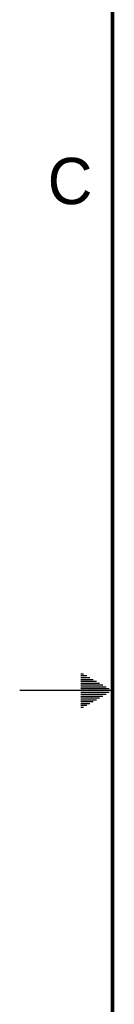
# Model space of a CAD drawing. Header units: inches. Extents: x 0 to 34, y 0 to 22.
# Tile 7 of 52: x 0 to 0.5, y 9.3 to 14.6. Entities that reach past the tile are written whole.
import ezdxf

# ---------------------------------------------------------------- set-up
doc = ezdxf.new("R2010")
doc.units = ezdxf.units.IN
doc.header["$LTSCALE"] = 1.87
doc.header["$MEASUREMENT"] = 0
doc.layers.get('0').update_dxf_attribs({"linetype": 'CONTINUOUS'})
doc.styles.add('TEXTSTYLE_2', font='txt')

msp = doc.modelspace()

# ---------------------------------------------------------------- linework, layer by layer
at = {"color": 2, "linetype": 'CONTINUOUS'}
for p, q in [((0.3303, 11.09), (0.3441, 11.09)), ((0.3303, 11.08), (0.3614, 11.08)), ((0.3303, 11.07), (0.3788, 11.07)), ((0.3303, 11.06), (0.3961, 11.06)), ((0.3303, 11.05), (0.4134, 11.05)), ((0.3303, 11.04), (0.4307, 11.04)), ((0.3303, 11.03), (0.448, 11.03)), ((0.3303, 11.02), (0.4654, 11.02)), ((0.3303, 11.01), (0.4827, 11.01)), ((0.5, 11), (0, 11)), ((0.3303, 10.99), (0.4827, 10.99)), ((0.3303, 10.98), (0.4654, 10.98)), ((0.3303, 10.97), (0.448, 10.97)), ((0.3303, 10.96), (0.4307, 10.96)), ((0.3303, 10.95), (0.4134, 10.95)), ((0.3303, 10.94), (0.3961, 10.94)), ((0.3303, 10.93), (0.3788, 10.93)), ((0.3303, 10.92), (0.3614, 10.92)), ((0.3303, 10.91), (0.3441, 10.91))]:
    msp.add_line(p, q, dxfattribs=at)
at = {"color": 7, "linetype": 'CONTINUOUS', "const_width": 0.02}
msp.add_lwpolyline([(0.5, 21.5), (0.5, 0.5)], dxfattribs=at)

# ---------------------------------------------------------------- texts
at = {"color": 2, "linetype": 'CONTINUOUS', "insert": (0.1508, 13.8746), "char_height": 0.25, "width": 0.25, "attachment_point": 1, "line_spacing_factor": 0.9, "style": 'TEXTSTYLE_2'}
msp.add_mtext('C', dxfattribs=at)

doc.saveas('drawing.dxf')
